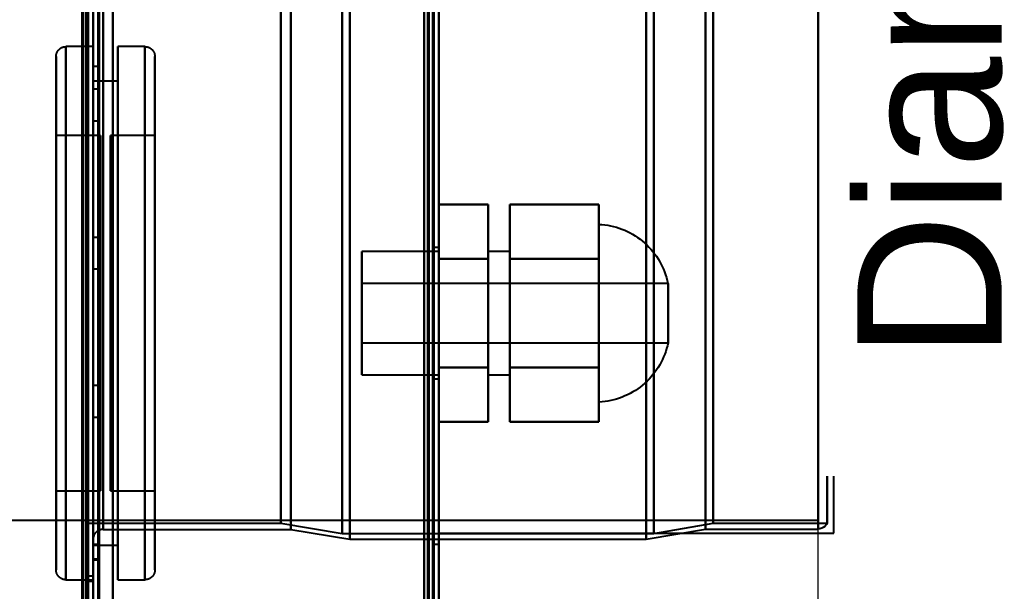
# Model space of a CAD drawing. Header units: millimetres. Extents: x -1352 to 2139, y -120 to 936.
# Tile 56 of 68: x 493 to 592, y 532 to 590. Entities that reach past the tile are written whole.
import ezdxf

# ---------------------------------------------------------------- set-up
doc = ezdxf.new("R2010")
doc.units = ezdxf.units.MM
doc.layers.add('A-GENM', color=13, linetype='Continuous', lineweight=40)
doc.layers.add('G-IMPT', color=8, linetype='Continuous', lineweight=40)
doc.styles.add('Arial_1', font='arial.ttf', dxfattribs={"height": 14.6304})

# ---------------------------------------------------------------- blocks, each defined once
blk = doc.blocks.new('NEXA 400 CALQUES_dwg-748074-Avant')
at = {"layer": 'G-IMPT'}
for p, q in [((535, 128.972), (535, 862.772)), ((499.5, 129.472), (499.5, 827.272)), ((500, 827.272), (500, 129.472)), ((500, 525.872), (500, 750.872)), ((500, 525.872), (500, 750.872)), ((500, 537.372), (500, 739.372)), ((499.3, 538.998), (499.3, 737.746)), ((499.3, 538.998), (499.3, 737.746)), ((501, 738.372), (501, 538.372)), ((535, 271.672), (535, 670.072)), ((499.3, 638.372), (499.3, 538.998)), ((499.3, 638.372), (499.3, 538.998)), ((499.3, 638.372), (499.3, 525.872)), ((499.3, 525.872), (499.3, 638.372)), ((500, 537.372), (500, 638.372)), ((500, 536.872), (500, 638.372)), ((500, 638.372), (500, 537.372)), ((500, 638.372), (500, 536.872)), ((500, 638.372), (500, 525.872)), ((500.5, 536.872), (500.5, 638.372)), ((500.5, 638.372), (500.5, 536.872)), ((501, 538.372), (501, 638.372)), ((501, 638.372), (501, 538.372)), ((518.99, 638.372), (518.99, 538.998)), ((518.99, 538.998), (518.99, 638.372)), ((520, 538.372), (520, 638.372)), ((520, 638.372), (520, 538.372)), ((525.198, 638.372), (525.198, 537.964)), ((525.198, 537.964), (525.198, 638.372)), ((526, 537.372), (526, 638.372)), ((526, 638.372), (526, 537.372)), ((534.5, 536.872), (534.5, 638.372)), ((534.5, 638.372), (534.5, 536.872)), ((535, 536.872), (535, 638.372)), ((535, 638.372), (535, 536.872)), ((556, 537.372), (556, 638.372)), ((556, 638.372), (556, 537.372)), ((556.773, 638.372), (556.773, 537.964)), ((556.773, 537.964), (556.773, 638.372)), ((562, 538.407), (562, 638.372)), ((562, 638.372), (562, 538.407)), ((562.773, 638.372), (562.773, 538.998)), ((562.773, 538.998), (562.773, 638.372)), ((573.387, 638.372), (573.387, 539.312)), ((573.387, 638.372), (573.387, 538.407)), ((573.387, 538.407), (573.387, 638.372)), ((574.3, 638.372), (574.3, 538.998)), ((574.3, 538.998), (574.3, 638.372)), ((500, 587.272), (497.25, 587.272)), ((497.25, 587.272), (497.25, 533.272)), ((497.25, 587.272), (497.25, 533.272)), ((497.25, 560.272), (497.25, 587.272)), ((497.25, 560.272), (497.25, 587.272)), ((500, 587.272), (500, 560.272)), ((500, 533.272), (500, 587.272)), ((500, 533.272), (500, 587.272)), ((505.25, 587.272), (502.5, 587.272)), ((502.5, 560.272), (502.5, 587.272)), ((502.5, 587.272), (502.5, 560.272)), ((505.25, 560.272), (505.25, 587.272)), ((505.25, 533.272), (505.25, 587.272)), ((505.25, 587.272), (505.25, 560.272)), ((496.25, 586.272), (496.25, 560.272)), ((496.25, 560.272), (496.25, 586.272)), ((496.25, 534.272), (496.25, 586.272)), ((506.25, 560.272), (506.25, 586.272)), ((506.25, 586.272), (506.25, 560.272)), ((506.25, 586.272), (506.25, 534.272)), ((500.5, 585.272), (500, 585.272)), ((500, 560.272), (500, 585.272)), ((500, 585.272), (500, 560.272)), ((500.5, 560.272), (500.5, 585.272)), ((500.5, 585.272), (500.5, 560.272)), ((502.5, 583.772), (500, 583.772)), ((500, 560.272), (500, 583.772)), ((500, 583.772), (500, 560.272)), ((502.5, 560.272), (502.5, 583.772)), ((502.5, 583.772), (502.5, 560.272)), ((500.5, 582.952), (500, 582.952)), ((500, 582.952), (500, 581.352)), ((500, 581.352), (500, 582.952)), ((500.5, 581.352), (500.5, 582.952)), ((500.5, 582.952), (500.5, 581.352)), ((500, 581.352), (500, 579.752)), ((500, 579.752), (500, 581.352)), ((500.5, 579.752), (500.5, 581.352)), ((500.5, 581.352), (500.5, 579.752)), ((500, 579.752), (500.5, 579.752)), ((500.75, 578.272), (496.25, 578.272)), ((496.25, 578.272), (496.25, 560.272)), ((496.25, 560.272), (496.25, 578.272)), ((500.75, 578.272), (500.75, 560.272)), ((500.75, 560.272), (500.75, 578.272)), ((506.25, 578.272), (501.75, 578.272)), ((501.75, 542.272), (501.75, 578.272)), ((501.75, 542.272), (501.75, 578.272)), ((501.75, 578.272), (501.75, 560.272)), ((506.25, 560.272), (506.25, 578.272)), ((506.25, 578.272), (506.25, 542.272)), ((506.25, 578.272), (506.25, 542.272)), ((551.2, 551.272), (551.2, 569.272)), ((551.2, 560.272), (551.2, 569.272)), ((551.2, 569.272), (551.2, 560.272)), ((500.5, 567.952), (500, 567.952)), ((500, 567.952), (500, 566.352)), ((500, 566.352), (500, 567.952)), ((500.5, 566.352), (500.5, 567.952)), ((500.5, 567.952), (500.5, 566.352)), ((500, 566.352), (500, 564.752)), ((500, 564.752), (500, 566.352)), ((500.5, 564.752), (500.5, 566.352)), ((500.5, 566.352), (500.5, 564.752)), ((535, 566.522), (527.2, 566.522)), ((527.2, 566.522), (527.2, 554.022)), ((527.2, 566.522), (527.2, 554.022)), ((527.2, 560.272), (527.2, 566.522)), ((535, 566.922), (534.5, 566.922)), ((534.5, 566.922), (534.5, 560.272)), ((534.5, 560.272), (534.5, 566.922)), ((535, 566.922), (535, 560.272)), ((535, 560.272), (535, 566.922)), ((535, 566.522), (535, 560.272)), ((535, 554.022), (535, 566.522)), ((535, 554.022), (535, 566.522)), ((542.2, 566.522), (540, 566.522)), ((540, 560.272), (540, 566.522)), ((540, 566.522), (540, 560.272)), ((542.2, 560.272), (542.2, 566.522)), ((542.2, 566.522), (542.2, 560.272)), ((500, 564.752), (500.5, 564.752)), ((558.2, 563.272), (527.2, 563.272)), ((527.2, 563.272), (527.2, 560.272)), ((527.2, 560.272), (527.2, 563.272)), ((558.2, 560.272), (558.2, 563.272)), ((558.2, 563.272), (558.2, 557.272)), ((558.2, 563.272), (558.2, 560.272)), ((496.25, 560.272), (496.25, 542.272)), ((496.25, 560.272), (496.25, 534.272)), ((496.25, 542.272), (496.25, 560.272)), ((496.25, 534.272), (496.25, 560.272)), ((497.25, 533.272), (497.25, 560.272)), ((500, 536.772), (500, 560.272)), ((500, 535.272), (500, 560.272)), ((500, 560.272), (500, 536.772)), ((500, 560.272), (500, 535.272)), ((500, 560.272), (500, 533.272)), ((500, 560.272), (500, 533.272)), ((500.5, 535.272), (500.5, 560.272)), ((500.5, 560.272), (500.5, 535.272)), ((500.75, 560.272), (500.75, 542.272)), ((500.75, 542.272), (500.75, 560.272)), ((501.75, 560.272), (501.75, 542.272)), ((501.75, 560.272), (501.75, 542.272)), ((502.5, 533.272), (502.5, 560.272)), ((502.5, 560.272), (502.5, 533.272)), ((502.5, 536.772), (502.5, 560.272)), ((502.5, 560.272), (502.5, 536.772)), ((505.25, 533.272), (505.25, 560.272)), ((505.25, 560.272), (505.25, 533.272)), ((506.25, 542.272), (506.25, 560.272)), ((506.25, 542.272), (506.25, 560.272)), ((506.25, 534.272), (506.25, 560.272)), ((506.25, 560.272), (506.25, 534.272)), ((527.2, 560.272), (527.2, 557.272)), ((527.2, 557.272), (527.2, 560.272)), ((527.2, 554.022), (527.2, 560.272)), ((527.2, 554.022), (527.2, 560.272)), ((534.5, 560.272), (534.5, 553.622)), ((534.5, 553.622), (534.5, 560.272)), ((535, 560.272), (535, 554.022)), ((535, 560.272), (535, 554.022)), ((535, 560.272), (535, 553.622)), ((535, 553.622), (535, 560.272)), ((540, 554.022), (540, 560.272)), ((540, 560.272), (540, 554.022)), ((542.2, 554.022), (542.2, 560.272)), ((542.2, 560.272), (542.2, 554.022)), ((551.2, 551.272), (551.2, 560.272)), ((551.2, 560.272), (551.2, 551.272)), ((558.2, 557.272), (558.2, 560.272)), ((558.2, 560.272), (558.2, 557.272)), ((527.2, 557.272), (558.2, 557.272)), ((527.2, 554.022), (535, 554.022)), ((534.5, 553.622), (535, 553.622)), ((540, 554.022), (542.2, 554.022)), ((500.5, 552.952), (500, 552.952)), ((500, 552.952), (500, 551.352)), ((500, 551.352), (500, 552.952)), ((500.5, 551.352), (500.5, 552.952)), ((500.5, 552.952), (500.5, 551.352)), ((500, 551.352), (500, 549.752)), ((500, 549.752), (500, 551.352)), ((500.5, 549.752), (500.5, 551.352)), ((500.5, 551.352), (500.5, 549.752)), ((500, 549.752), (500.5, 549.752)), ((496.25, 542.272), (500.75, 542.272)), ((501.75, 542.272), (506.25, 542.272)), ((-573.387, 539.312), (573.387, 539.312)), ((499.3, 538.998), (518.99, 538.998)), ((501, 538.372), (520, 538.372)), ((518.99, 538.998), (525.198, 537.964)), ((520, 538.372), (526, 537.372)), ((556, 537.372), (562, 538.407)), ((556.773, 537.964), (562.773, 538.998)), ((562, 538.407), (573.387, 538.407)), ((562.773, 538.998), (574.3, 538.998)), ((525.198, 537.964), (556.773, 537.964)), ((526, 537.372), (556, 537.372)), ((500, 536.872), (500.5, 536.872)), ((500, 536.772), (502.5, 536.772)), ((534.5, 536.872), (535, 536.872)), ((500.5, 535.349), (500, 535.349)), ((500, 535.349), (500, 532.099)), ((500, 535.349), (500, 532.099)), ((500, 528.849), (500, 535.349)), ((500, 528.849), (500, 535.349)), ((500.5, 532.099), (500.5, 535.349)), ((500.5, 535.349), (500.5, 532.099)), ((500, 535.272), (500.5, 535.272)), ((500, 533.622), (499.3, 533.622)), ((499.3, 533.622), (499.3, 533.372)), ((499.3, 533.372), (499.3, 533.622)), ((499.3, 533.372), (499.3, 533.122)), ((499.3, 533.122), (499.3, 533.372)), ((500, 533.622), (500, 533.372)), ((500, 533.372), (500, 533.622)), ((500, 533.372), (500, 533.122)), ((500, 533.122), (500, 533.372)), ((497.25, 533.272), (500, 533.272)), ((499.3, 533.122), (500, 533.122)), ((502.5, 533.272), (505.25, 533.272)), ((500, 532.099), (500, 528.849)), ((500.5, 528.849), (500.5, 532.099))]:
    blk.add_line(p, q, dxfattribs=at)
at = {"layer": 'G-IMPT', "flags": 128}
for points in [[(533.9, 129.472), (533.9, 312.672), (533.9, 495.872), (533.9, 679.072), (533.9, 862.272)], [(533.9, 862.272), (533.9, 679.072), (533.9, 495.872), (533.9, 312.672), (533.9, 129.472)], [(533.9, 129.472), (533.9, 312.672), (533.9, 495.872), (533.9, 679.072), (533.9, 862.272)], [(534, 862.272), (534, 679.072), (534, 495.872), (534, 312.672), (534, 129.472)], [(534, 862.272), (534, 679.072), (534, 495.872), (534, 312.672), (534, 129.472)], [(534, 129.472), (534, 312.672), (534, 495.872), (534, 679.072), (534, 862.272)], [(534.4, 862.772), (534.4, 679.322), (534.4, 495.872), (534.4, 312.422), (534.4, 128.972)], [(534.4, 862.772), (534.4, 679.322), (534.4, 495.872), (534.4, 312.422), (534.4, 128.972)], [(534.4, 128.972), (534.4, 312.422), (534.4, 495.872), (534.4, 679.322), (534.4, 862.772)], [(534.5, 128.972), (534.5, 312.422), (534.5, 495.872), (534.5, 679.322), (534.5, 862.772)], [(534.5, 129.472), (534.5, 312.672), (534.5, 495.872), (534.5, 679.072), (534.5, 862.272)], [(534.5, 862.272), (534.5, 679.072), (534.5, 495.872), (534.5, 312.672), (534.5, 129.472)], [(534.5, 129.472), (534.5, 312.672), (534.5, 495.872), (534.5, 679.072), (534.5, 862.272)], [(534.5, 862.272), (534.5, 679.072), (534.5, 495.872), (534.5, 312.672), (534.5, 129.472)], [(534.5, 129.472), (534.5, 312.672), (534.5, 495.872), (534.5, 679.072), (534.5, 862.272)], [(534.5, 862.272), (534.5, 679.072), (534.5, 495.872), (534.5, 312.672), (534.5, 129.472)], [(535, 128.972), (535, 312.422), (535, 495.872), (535, 679.322), (535, 862.772)], [(535, 862.772), (535, 679.322), (535, 495.872), (535, 312.422), (535, 128.972)], [(499.4, 128.972), (499.4, 303.672), (499.4, 478.372), (499.4, 653.072), (499.4, 827.772)], [(499.4, 827.772), (499.4, 653.072), (499.4, 478.372), (499.4, 303.672), (499.4, 128.972)], [(499.4, 128.972), (499.4, 303.672), (499.4, 478.372), (499.4, 653.072), (499.4, 827.772)], [(499.5, 827.772), (499.5, 653.072), (499.5, 478.372), (499.5, 303.672), (499.5, 128.972)], [(500, 827.772), (500, 653.072), (500, 478.372), (500, 303.672), (500, 128.972)], [(500, 128.972), (500, 303.672), (500, 478.372), (500, 653.072), (500, 827.772)], [(502, 827.772), (502, 653.072), (502, 478.372), (502, 303.672), (502, 128.972)], [(502, 128.972), (502, 303.672), (502, 478.372), (502, 653.072), (502, 827.772)], [(502, 128.972), (502, 303.672), (502, 478.372), (502, 653.072), (502, 827.772)], [(502, 827.772), (502, 653.072), (502, 478.372), (502, 303.672), (502, 128.972)], [(534.4, 128.972), (534.4, 303.672), (534.4, 478.372), (534.4, 653.072), (534.4, 827.772)], [(534.4, 827.772), (534.4, 653.072), (534.4, 478.372), (534.4, 303.672), (534.4, 128.972)], [(534.4, 128.972), (534.4, 303.672), (534.4, 478.372), (534.4, 653.072), (534.4, 827.772)], [(534.5, 827.772), (534.5, 653.072), (534.5, 478.372), (534.5, 303.672), (534.5, 128.972)], [(535, 827.772), (535, 653.072), (535, 478.372), (535, 303.672), (535, 128.972)], [(535, 128.972), (535, 303.672), (535, 478.372), (535, 653.072), (535, 827.772)], [(498.9, 161.372), (498.9, 327.847), (498.9, 494.322), (498.9, 660.797), (498.9, 827.272)], [(498.9, 827.272), (498.9, 660.797), (498.9, 494.322), (498.9, 327.847), (498.9, 161.372)], [(499, 129.372), (499, 303.872), (499, 478.372), (499, 652.872), (499, 827.372)], [(499, 827.372), (499, 652.872), (499, 478.372), (499, 303.872), (499, 129.372)], [(499, 827.272), (499, 652.822), (499, 478.372), (499, 303.922), (499, 129.472)], [(499, 129.472), (499, 303.922), (499, 478.372), (499, 652.822), (499, 827.272)], [(499.5, 827.272), (499.5, 652.822), (499.5, 478.372), (499.5, 303.922), (499.5, 129.472)], [(499.5, 129.472), (499.5, 303.922), (499.5, 478.372), (499.5, 652.822), (499.5, 827.272)], [(499.5, 129.472), (499.5, 303.922), (499.5, 478.372), (499.5, 652.822), (499.5, 827.272)], [(499.5, 827.272), (499.5, 652.822), (499.5, 478.372), (499.5, 303.922), (499.5, 129.472)], [(499.5, 129.472), (499.5, 303.922), (499.5, 478.372), (499.5, 652.822), (499.5, 827.272)], [(499.5, 827.272), (499.5, 652.822), (499.5, 478.372), (499.5, 303.922), (499.5, 129.472)], [(500, 827.272), (500, 652.822), (500, 478.372), (500, 303.922), (500, 129.472)], [(500, 129.472), (500, 303.922), (500, 478.372), (500, 652.822), (500, 827.272)], [(500, 129.472), (500, 303.922), (500, 478.372), (500, 652.822), (500, 827.272)], [(500, 161.372), (500, 327.847), (500, 494.322), (500, 660.797), (500, 827.272)], [(500, 827.272), (500, 652.822), (500, 478.372), (500, 303.922), (500, 129.472)], [(500, 827.272), (500, 660.797), (500, 494.322), (500, 327.847), (500, 161.372)], [(500.5, 129.472), (500.5, 303.922), (500.5, 478.372), (500.5, 652.822), (500.5, 827.272)], [(500.5, 827.272), (500.5, 652.822), (500.5, 478.372), (500.5, 303.922), (500.5, 129.472)], [(500.6, 827.272), (500.6, 652.822), (500.6, 478.372), (500.6, 303.922), (500.6, 129.472)], [(500.6, 827.272), (500.6, 652.822), (500.6, 478.372), (500.6, 303.922), (500.6, 129.472)], [(500.6, 129.472), (500.6, 303.922), (500.6, 478.372), (500.6, 652.822), (500.6, 827.272)], [(500.6, 129.472), (500.6, 303.922), (500.6, 478.372), (500.6, 652.822), (500.6, 827.272)], [(500.6, 129.472), (500.6, 303.922), (500.6, 478.372), (500.6, 652.822), (500.6, 827.272)], [(500.6, 827.272), (500.6, 652.822), (500.6, 478.372), (500.6, 303.922), (500.6, 129.472)], [(502, 827.272), (502, 652.822), (502, 478.372), (502, 303.922), (502, 129.472)], [(502, 129.472), (502, 303.922), (502, 478.372), (502, 652.822), (502, 827.272)], [(502, 129.472), (502, 303.922), (502, 478.372), (502, 652.822), (502, 827.272)], [(502, 827.272), (502, 652.822), (502, 478.372), (502, 303.922), (502, 129.472)], [(533.5, 129.472), (533.5, 303.922), (533.5, 478.372), (533.5, 652.822), (533.5, 827.272)], [(533.5, 827.272), (533.5, 652.822), (533.5, 478.372), (533.5, 303.922), (533.5, 129.472)], [(533.5, 129.472), (533.5, 303.922), (533.5, 478.372), (533.5, 652.822), (533.5, 827.272)], [(533.5, 827.272), (533.5, 652.822), (533.5, 478.372), (533.5, 303.922), (533.5, 129.472)], [(533.5, 271.672), (533.5, 371.272), (533.5, 470.872), (533.5, 570.472), (533.5, 670.072)], [(533.5, 670.072), (533.5, 570.472), (533.5, 470.872), (533.5, 371.272), (533.5, 271.672)], [(533.5, 271.672), (533.5, 371.272), (533.5, 470.872), (533.5, 570.472), (533.5, 670.072)], [(533.5, 670.072), (533.5, 570.472), (533.5, 470.872), (533.5, 371.272), (533.5, 271.672)], [(534.4, 670.072), (534.4, 570.472), (534.4, 470.872), (534.4, 371.272), (534.4, 271.672)], [(534.4, 271.672), (534.4, 371.272), (534.4, 470.872), (534.4, 570.472), (534.4, 670.072)], [(534.4, 670.072), (534.4, 570.472), (534.4, 470.872), (534.4, 371.272), (534.4, 271.672)], [(534.5, 271.672), (534.5, 371.272), (534.5, 470.872), (534.5, 570.472), (534.5, 670.072)], [(535, 670.072), (535, 570.472), (535, 470.872), (535, 371.272), (535, 271.672)], [(535, 271.672), (535, 371.272), (535, 470.872), (535, 570.472), (535, 670.072)], [(535, 670.072), (535, 570.472), (535, 470.872), (535, 371.272), (535, 271.672)], [(535, 271.672), (535, 371.272), (535, 470.872), (535, 570.472), (535, 670.072)], [(496.25, 586.272), (496.251, 586.312), (496.253, 586.352), (496.257, 586.392), (496.263, 586.432), (496.27, 586.471), (496.279, 586.51), (496.289, 586.549), (496.301, 586.587), (496.314, 586.625), (496.329, 586.662), (496.345, 586.698), (496.363, 586.734), (496.382, 586.769), (496.403, 586.803), (496.425, 586.837), (496.448, 586.869), (496.472, 586.901), (496.498, 586.932), (496.525, 586.961), (496.553, 586.99), (496.583, 587.017), (496.613, 587.043), (496.644, 587.068), (496.676, 587.091), (496.71, 587.114), (496.744, 587.135), (496.779, 587.154), (496.814, 587.172), (496.851, 587.189), (496.888, 587.204), (496.925, 587.218), (496.963, 587.23), (497.002, 587.241), (497.041, 587.25), (497.08, 587.258), (497.12, 587.264), (497.159, 587.268), (497.199, 587.271), (497.239, 587.272), (497.25, 587.272)], [(505.25, 587.272), (505.29, 587.272), (505.33, 587.269), (505.37, 587.265), (505.409, 587.26), (505.449, 587.252), (505.488, 587.244), (505.526, 587.233), (505.565, 587.222), (505.602, 587.208), (505.639, 587.193), (505.676, 587.177), (505.712, 587.159), (505.747, 587.14), (505.781, 587.12), (505.815, 587.098), (505.847, 587.074), (505.879, 587.05), (505.909, 587.024), (505.939, 586.997), (505.967, 586.969), (505.995, 586.94), (506.021, 586.909), (506.046, 586.878), (506.069, 586.846), (506.091, 586.813), (506.112, 586.779), (506.132, 586.744), (506.15, 586.708), (506.167, 586.672), (506.182, 586.635), (506.196, 586.597), (506.208, 586.559), (506.219, 586.52), (506.228, 586.482), (506.235, 586.442), (506.241, 586.403), (506.246, 586.363), (506.249, 586.323), (506.25, 586.283), (506.25, 586.272)], [(496.25, 586.272), (496.25, 586.252), (496.25, 586.189), (496.25, 586.085), (496.25, 585.94), (496.25, 585.754), (496.25, 585.527), (496.25, 585.26), (496.25, 584.952), (496.25, 584.606), (496.25, 584.22), (496.25, 583.796), (496.25, 583.334), (496.25, 582.836), (496.25, 582.301), (496.25, 581.731), (496.25, 581.127), (496.25, 580.489), (496.25, 579.819), (496.25, 579.118), (496.25, 578.387), (496.25, 577.626), (496.25, 576.838), (496.25, 576.024), (496.25, 575.184), (496.25, 574.32), (496.25, 573.434), (496.25, 572.527), (496.25, 571.6), (496.25, 570.655), (496.25, 569.694), (496.25, 568.717), (496.25, 567.727), (496.25, 566.725), (496.25, 565.713), (496.25, 564.691), (496.25, 563.663), (496.25, 562.63), (496.25, 561.592), (496.25, 560.553), (496.25, 559.513), (496.25, 558.474), (496.25, 557.439), (496.25, 556.407), (496.25, 555.382), (496.25, 554.365), (496.25, 553.357), (496.25, 552.36), (496.25, 551.376), (496.25, 550.407), (496.25, 549.452), (496.25, 548.516), (496.25, 547.598), (496.25, 546.7), (496.25, 545.824), (496.25, 544.971), (496.25, 544.143), (496.25, 543.34), (496.25, 542.565), (496.25, 541.818), (496.25, 541.1), (496.25, 540.413), (496.25, 539.758), (496.25, 539.136), (496.25, 538.547), (496.25, 537.993), (496.25, 537.475), (496.25, 536.993), (496.25, 536.549), (496.25, 536.142), (496.25, 535.775), (496.25, 535.446), (496.25, 535.157), (496.25, 534.908), (496.25, 534.7), (496.25, 534.532), (496.25, 534.406), (496.25, 534.322), (496.25, 534.278), (496.25, 534.272)], [(496.25, 534.272), (496.25, 534.293), (496.25, 534.355), (496.25, 534.459), (496.25, 534.604), (496.25, 534.791), (496.25, 535.018), (496.25, 535.285), (496.25, 535.592), (496.25, 535.939), (496.25, 536.325), (496.25, 536.749), (496.25, 537.21), (496.25, 537.709), (496.25, 538.244), (496.25, 538.814), (496.25, 539.418), (496.25, 540.055), (496.25, 540.725), (496.25, 541.427), (496.25, 542.158), (496.25, 542.918), (496.25, 543.706), (496.25, 544.521), (496.25, 545.361), (496.25, 546.224), (496.25, 547.111), (496.25, 548.018), (496.25, 548.945), (496.25, 549.889), (496.25, 550.851), (496.25, 551.828), (496.25, 552.818), (496.25, 553.82), (496.25, 554.832), (496.25, 555.853), (496.25, 556.881), (496.25, 557.915), (496.25, 558.952), (496.25, 559.992), (496.25, 561.031), (496.25, 562.07), (496.25, 563.106), (496.25, 564.137), (496.25, 565.162), (496.25, 566.18), (496.25, 567.187), (496.25, 568.184), (496.25, 569.168), (496.25, 570.138), (496.25, 571.092), (496.25, 572.029), (496.25, 572.947), (496.25, 573.845), (496.25, 574.72), (496.25, 575.573), (496.25, 576.402), (496.25, 577.204), (496.25, 577.98), (496.25, 578.727), (496.25, 579.445), (496.25, 580.131), (496.25, 580.787), (496.25, 581.409), (496.25, 581.998), (496.25, 582.551), (496.25, 583.07), (496.25, 583.551), (496.25, 583.996), (496.25, 584.402), (496.25, 584.77), (496.25, 585.099), (496.25, 585.388), (496.25, 585.637), (496.25, 585.845), (496.25, 586.012), (496.25, 586.138), (496.25, 586.223), (496.25, 586.266), (496.25, 586.272)], [(506.25, 534.272), (506.25, 534.293), (506.25, 534.355), (506.25, 534.459), (506.25, 534.604), (506.25, 534.791), (506.25, 535.018), (506.25, 535.285), (506.25, 535.592), (506.25, 535.939), (506.25, 536.325), (506.25, 536.749), (506.25, 537.21), (506.25, 537.709), (506.25, 538.244), (506.25, 538.814), (506.25, 539.418), (506.25, 540.055), (506.25, 540.725), (506.25, 541.427), (506.25, 542.158), (506.25, 542.918), (506.25, 543.706), (506.25, 544.521), (506.25, 545.361), (506.25, 546.224), (506.25, 547.111), (506.25, 548.018), (506.25, 548.945), (506.25, 549.889), (506.25, 550.851), (506.25, 551.828), (506.25, 552.818), (506.25, 553.82), (506.25, 554.832), (506.25, 555.853), (506.25, 556.881), (506.25, 557.915), (506.25, 558.952), (506.25, 559.992), (506.25, 561.031), (506.25, 562.07), (506.25, 563.106), (506.25, 564.137), (506.25, 565.162), (506.25, 566.18), (506.25, 567.187), (506.25, 568.184), (506.25, 569.168), (506.25, 570.138), (506.25, 571.092), (506.25, 572.029), (506.25, 572.947), (506.25, 573.845), (506.25, 574.72), (506.25, 575.573), (506.25, 576.402), (506.25, 577.204), (506.25, 577.98), (506.25, 578.727), (506.25, 579.445), (506.25, 580.131), (506.25, 580.787), (506.25, 581.409), (506.25, 581.998), (506.25, 582.551), (506.25, 583.07), (506.25, 583.551), (506.25, 583.996), (506.25, 584.402), (506.25, 584.77), (506.25, 585.099), (506.25, 585.388), (506.25, 585.637), (506.25, 585.845), (506.25, 586.012), (506.25, 586.138), (506.25, 586.223), (506.25, 586.266), (506.25, 586.272)], [(506.25, 586.272), (506.25, 586.252), (506.25, 586.189), (506.25, 586.085), (506.25, 585.94), (506.25, 585.754), (506.25, 585.527), (506.25, 585.26), (506.25, 584.952), (506.25, 584.606), (506.25, 584.22), (506.25, 583.796), (506.25, 583.334), (506.25, 582.836), (506.25, 582.301), (506.25, 581.731), (506.25, 581.127), (506.25, 580.489), (506.25, 579.819), (506.25, 579.118), (506.25, 578.387), (506.25, 577.626), (506.25, 576.838), (506.25, 576.024), (506.25, 575.184), (506.25, 574.32), (506.25, 573.434), (506.25, 572.527), (506.25, 571.6), (506.25, 570.655), (506.25, 569.694), (506.25, 568.717), (506.25, 567.727), (506.25, 566.725), (506.25, 565.713), (506.25, 564.691), (506.25, 563.663), (506.25, 562.63), (506.25, 561.592), (506.25, 560.553), (506.25, 559.513), (506.25, 558.474), (506.25, 557.439), (506.25, 556.407), (506.25, 555.382), (506.25, 554.365), (506.25, 553.357), (506.25, 552.36), (506.25, 551.376), (506.25, 550.407), (506.25, 549.452), (506.25, 548.516), (506.25, 547.598), (506.25, 546.7), (506.25, 545.824), (506.25, 544.971), (506.25, 544.143), (506.25, 543.34), (506.25, 542.565), (506.25, 541.818), (506.25, 541.1), (506.25, 540.413), (506.25, 539.758), (506.25, 539.136), (506.25, 538.547), (506.25, 537.993), (506.25, 537.475), (506.25, 536.993), (506.25, 536.549), (506.25, 536.142), (506.25, 535.775), (506.25, 535.446), (506.25, 535.157), (506.25, 534.908), (506.25, 534.7), (506.25, 534.532), (506.25, 534.406), (506.25, 534.322), (506.25, 534.278), (506.25, 534.272)], [(535, 565.772), (535, 567.147), (535, 568.522), (535, 569.897), (535, 571.272)], [(535, 571.272), (536.25, 571.272), (537.5, 571.272), (538.75, 571.272), (540, 571.272)], [(540, 571.272), (538.75, 571.272), (537.5, 571.272), (536.25, 571.272), (535, 571.272)], [(535, 571.272), (535, 569.897), (535, 568.522), (535, 567.147), (535, 565.772)], [(535, 565.772), (535, 567.147), (535, 568.522), (535, 569.897), (535, 571.272)], [(535, 571.272), (535, 569.897), (535, 568.522), (535, 567.147), (535, 565.772)], [(540, 565.772), (540, 567.147), (540, 568.522), (540, 569.897), (540, 571.272)], [(540, 571.272), (540, 569.897), (540, 568.522), (540, 567.147), (540, 565.772)], [(540, 571.272), (540, 569.897), (540, 568.522), (540, 567.147), (540, 565.772)], [(540, 565.772), (540, 567.147), (540, 568.522), (540, 569.897), (540, 571.272)], [(542.2, 565.772), (542.2, 567.147), (542.2, 568.522), (542.2, 569.897), (542.2, 571.272)], [(542.2, 571.272), (544.45, 571.272), (546.7, 571.272), (548.95, 571.272), (551.2, 571.272)], [(542.2, 571.272), (542.2, 569.897), (542.2, 568.522), (542.2, 567.147), (542.2, 565.772)], [(551.2, 571.272), (548.95, 571.272), (546.7, 571.272), (544.45, 571.272), (542.2, 571.272)], [(542.2, 565.772), (542.2, 567.147), (542.2, 568.522), (542.2, 569.897), (542.2, 571.272)], [(542.2, 571.272), (542.2, 569.897), (542.2, 568.522), (542.2, 567.147), (542.2, 565.772)], [(551.2, 565.772), (551.2, 567.147), (551.2, 568.522), (551.2, 569.897), (551.2, 571.272)], [(551.2, 571.272), (551.2, 569.897), (551.2, 568.522), (551.2, 567.147), (551.2, 565.772)], [(551.2, 571.272), (551.2, 569.897), (551.2, 568.522), (551.2, 567.147), (551.2, 565.772)], [(551.2, 565.772), (551.2, 567.147), (551.2, 568.522), (551.2, 569.897), (551.2, 571.272)], [(551.2, 569.272), (551.499, 569.252), (551.798, 569.22), (552.094, 569.177), (552.389, 569.121), (552.681, 569.053), (552.971, 568.974), (553.257, 568.884), (553.539, 568.782), (553.817, 568.669), (554.09, 568.545), (554.358, 568.41), (554.62, 568.264), (554.876, 568.108), (555.126, 567.942), (555.369, 567.766), (555.605, 567.581), (555.833, 567.386), (556.053, 567.182), (556.265, 566.97), (556.468, 566.749), (556.662, 566.52), (556.847, 566.284), (557.022, 566.041), (557.188, 565.79), (557.343, 565.534), (557.488, 565.271), (557.622, 565.003), (557.746, 564.729), (557.858, 564.451), (557.959, 564.169), (558.049, 563.883), (558.128, 563.593), (558.194, 563.301), (558.2, 563.272)], [(535, 554.772), (535, 557.522), (535, 560.272), (535, 563.022), (535, 565.772)], [(535, 565.772), (536.25, 565.772), (537.5, 565.772), (538.75, 565.772), (540, 565.772)], [(540, 565.772), (538.75, 565.772), (537.5, 565.772), (536.25, 565.772), (535, 565.772)], [(535, 565.772), (536.25, 565.772), (537.5, 565.772), (538.75, 565.772), (540, 565.772)], [(540, 565.772), (538.75, 565.772), (537.5, 565.772), (536.25, 565.772), (535, 565.772)], [(535, 565.772), (535, 563.022), (535, 560.272), (535, 557.522), (535, 554.772)], [(535, 554.772), (535, 557.522), (535, 560.272), (535, 563.022), (535, 565.772)], [(535, 565.772), (535, 563.022), (535, 560.272), (535, 557.522), (535, 554.772)], [(540, 554.772), (540, 557.522), (540, 560.272), (540, 563.022), (540, 565.772)], [(540, 565.772), (540, 563.022), (540, 560.272), (540, 557.522), (540, 554.772)], [(540, 565.772), (540, 563.022), (540, 560.272), (540, 557.522), (540, 554.772)], [(540, 554.772), (540, 557.522), (540, 560.272), (540, 563.022), (540, 565.772)], [(542.2, 554.772), (542.2, 557.522), (542.2, 560.272), (542.2, 563.022), (542.2, 565.772)], [(542.2, 565.772), (544.45, 565.772), (546.7, 565.772), (548.95, 565.772), (551.2, 565.772)], [(551.2, 565.772), (548.95, 565.772), (546.7, 565.772), (544.45, 565.772), (542.2, 565.772)], [(542.2, 565.772), (544.45, 565.772), (546.7, 565.772), (548.95, 565.772), (551.2, 565.772)], [(551.2, 565.772), (548.95, 565.772), (546.7, 565.772), (544.45, 565.772), (542.2, 565.772)], [(542.2, 565.772), (542.2, 563.022), (542.2, 560.272), (542.2, 557.522), (542.2, 554.772)], [(542.2, 554.772), (542.2, 557.522), (542.2, 560.272), (542.2, 563.022), (542.2, 565.772)], [(542.2, 565.772), (542.2, 563.022), (542.2, 560.272), (542.2, 557.522), (542.2, 554.772)], [(551.2, 554.772), (551.2, 557.522), (551.2, 560.272), (551.2, 563.022), (551.2, 565.772)], [(551.2, 565.772), (551.2, 563.022), (551.2, 560.272), (551.2, 557.522), (551.2, 554.772)], [(551.2, 565.772), (551.2, 563.022), (551.2, 560.272), (551.2, 557.522), (551.2, 554.772)], [(551.2, 554.772), (551.2, 557.522), (551.2, 560.272), (551.2, 563.022), (551.2, 565.772)], [(558.2, 557.272), (558.134, 556.98), (558.057, 556.69), (557.969, 556.403), (557.868, 556.12), (557.757, 555.842), (557.635, 555.568), (557.501, 555.299), (557.358, 555.036), (557.203, 554.779), (557.039, 554.528), (556.864, 554.284), (556.681, 554.047), (556.487, 553.817), (556.285, 553.596), (556.074, 553.383), (555.854, 553.178), (555.627, 552.982), (555.392, 552.796), (555.15, 552.619), (554.901, 552.452), (554.645, 552.295), (554.383, 552.149), (554.116, 552.013), (553.843, 551.887), (553.566, 551.773), (553.284, 551.67), (552.998, 551.578), (552.709, 551.498), (552.417, 551.43), (552.123, 551.373), (551.826, 551.328), (551.528, 551.295), (551.229, 551.274), (551.2, 551.272)], [(535, 549.272), (535, 550.647), (535, 552.022), (535, 553.397), (535, 554.772)], [(535, 554.772), (536.25, 554.772), (537.5, 554.772), (538.75, 554.772), (540, 554.772)], [(540, 554.772), (538.75, 554.772), (537.5, 554.772), (536.25, 554.772), (535, 554.772)], [(535, 554.772), (536.25, 554.772), (537.5, 554.772), (538.75, 554.772), (540, 554.772)], [(540, 554.772), (538.75, 554.772), (537.5, 554.772), (536.25, 554.772), (535, 554.772)], [(535, 554.772), (535, 553.397), (535, 552.022), (535, 550.647), (535, 549.272)], [(535, 549.272), (535, 550.647), (535, 552.022), (535, 553.397), (535, 554.772)], [(535, 554.772), (535, 553.397), (535, 552.022), (535, 550.647), (535, 549.272)], [(540, 554.772), (540, 553.397), (540, 552.022), (540, 550.647), (540, 549.272)], [(540, 549.272), (540, 550.647), (540, 552.022), (540, 553.397), (540, 554.772)], [(540, 554.772), (540, 553.397), (540, 552.022), (540, 550.647), (540, 549.272)], [(540, 549.272), (540, 550.647), (540, 552.022), (540, 553.397), (540, 554.772)], [(542.2, 554.772), (542.2, 553.397), (542.2, 552.022), (542.2, 550.647), (542.2, 549.272)], [(551.2, 554.772), (548.95, 554.772), (546.7, 554.772), (544.45, 554.772), (542.2, 554.772)], [(542.2, 549.272), (542.2, 550.647), (542.2, 552.022), (542.2, 553.397), (542.2, 554.772)], [(542.2, 554.772), (544.45, 554.772), (546.7, 554.772), (548.95, 554.772), (551.2, 554.772)], [(551.2, 554.772), (548.95, 554.772), (546.7, 554.772), (544.45, 554.772), (542.2, 554.772)], [(542.2, 554.772), (544.45, 554.772), (546.7, 554.772), (548.95, 554.772), (551.2, 554.772)], [(542.2, 554.772), (542.2, 553.397), (542.2, 552.022), (542.2, 550.647), (542.2, 549.272)], [(542.2, 549.272), (542.2, 550.647), (542.2, 552.022), (542.2, 553.397), (542.2, 554.772)], [(551.2, 554.772), (551.2, 553.397), (551.2, 552.022), (551.2, 550.647), (551.2, 549.272)], [(551.2, 549.272), (551.2, 550.647), (551.2, 552.022), (551.2, 553.397), (551.2, 554.772)], [(551.2, 549.272), (551.2, 550.647), (551.2, 552.022), (551.2, 553.397), (551.2, 554.772)], [(551.2, 554.772), (551.2, 553.397), (551.2, 552.022), (551.2, 550.647), (551.2, 549.272)], [(540, 549.272), (538.75, 549.272), (537.5, 549.272), (536.25, 549.272), (535, 549.272)], [(535, 549.272), (536.25, 549.272), (537.5, 549.272), (538.75, 549.272), (540, 549.272)], [(542.2, 549.272), (544.45, 549.272), (546.7, 549.272), (548.95, 549.272), (551.2, 549.272)], [(551.2, 549.272), (548.95, 549.272), (546.7, 549.272), (544.45, 549.272), (542.2, 549.272)], [(501, 538.372), (500.96, 538.372), (500.92, 538.369), (500.88, 538.365), (500.841, 538.36), (500.801, 538.352), (500.762, 538.344), (500.724, 538.333), (500.685, 538.322), (500.648, 538.308), (500.611, 538.293), (500.574, 538.277), (500.538, 538.259), (500.503, 538.24), (500.469, 538.22), (500.435, 538.198), (500.403, 538.174), (500.371, 538.15), (500.341, 538.124), (500.311, 538.097), (500.283, 538.069), (500.255, 538.04), (500.229, 538.009), (500.204, 537.978), (500.181, 537.946), (500.159, 537.913), (500.138, 537.879), (500.118, 537.844), (500.1, 537.808), (500.083, 537.772), (500.068, 537.735), (500.054, 537.697), (500.042, 537.659), (500.031, 537.62), (500.022, 537.582), (500.015, 537.542), (500.009, 537.503), (500.004, 537.463), (500.001, 537.423), (500, 537.383), (500, 537.372)], [(574.3, 538.998), (574.231, 538.87), (574.062, 538.669), (573.903, 538.55), (573.774, 538.485), (573.569, 538.424), (573.387, 538.407)], [(497.25, 533.272), (497.21, 533.273), (497.17, 533.276), (497.13, 533.279), (497.091, 533.285), (497.051, 533.292), (497.012, 533.301), (496.974, 533.311), (496.935, 533.323), (496.898, 533.336), (496.861, 533.351), (496.824, 533.368), (496.788, 533.385), (496.753, 533.404), (496.719, 533.425), (496.685, 533.447), (496.653, 533.47), (496.621, 533.495), (496.591, 533.52), (496.561, 533.547), (496.533, 533.576), (496.505, 533.605), (496.479, 533.635), (496.454, 533.666), (496.431, 533.699), (496.409, 533.732), (496.388, 533.766), (496.368, 533.801), (496.35, 533.837), (496.333, 533.873), (496.318, 533.91), (496.304, 533.948), (496.292, 533.986), (496.281, 534.024), (496.272, 534.063), (496.265, 534.102), (496.259, 534.142), (496.254, 534.182), (496.251, 534.222), (496.25, 534.262), (496.25, 534.272)], [(506.25, 534.272), (506.249, 534.232), (506.247, 534.192), (506.243, 534.153), (506.237, 534.113), (506.23, 534.074), (506.221, 534.035), (506.211, 533.996), (506.199, 533.958), (506.186, 533.92), (506.171, 533.883), (506.155, 533.846), (506.137, 533.811), (506.118, 533.775), (506.097, 533.741), (506.075, 533.708), (506.052, 533.675), (506.028, 533.644), (506.002, 533.613), (505.975, 533.583), (505.947, 533.555), (505.917, 533.528), (505.887, 533.502), (505.856, 533.477), (505.824, 533.453), (505.79, 533.431), (505.756, 533.41), (505.721, 533.39), (505.686, 533.372), (505.649, 533.356), (505.612, 533.34), (505.575, 533.327), (505.537, 533.314), (505.498, 533.304), (505.459, 533.294), (505.42, 533.287), (505.38, 533.281), (505.341, 533.276), (505.301, 533.274), (505.261, 533.272), (505.25, 533.272)]]:
    blk.add_lwpolyline(points, dxfattribs=at)
blk = doc.blocks.new('Maintenance r21 - Maintenance r21-748144-Avant')
at = {"layer": 'A-GENM'}
for p, q in [((535, 0), (535, 862.872)), ((535, 862.872), (535, 0))]:
    blk.add_line(p, q, dxfattribs=at)
blk = doc.blocks.new('Souche connecteur circulaire R23 - Souche connecteur circulaire R23-748176-Avant')
at = {"layer": 'A-GENM'}
for p, q in [((535, 638), (535, 538)), ((575, 538), (575, 638)), ((535, 538), (575, 538))]:
    blk.add_line(p, q, dxfattribs=at)

msp = doc.modelspace()

# ---------------------------------------------------------------- linework, layer by layer
at = {"color": 1, "lineweight": 30}
for p, q in [((573.387, 738.372), (573.387, 538.372)), ((573.387, 525.437), (573.387, 551.308))]:
    msp.add_line(p, q, dxfattribs=at)
at = {"color": 94, "lineweight": 30}
msp.add_line((573.387, 538.372), (573.387, 738.372), dxfattribs=at)

# ---------------------------------------------------------------- block references
at = {"layer": 'A-GENM'}
for name in ['Maintenance r21 - Maintenance r21-748144-Avant', 'Souche connecteur circulaire R23 - Souche connecteur circulaire R23-748176-Avant']:
    msp.add_blockref(name, (0, 0), dxfattribs=at)
at = {"layer": 'G-IMPT'}
msp.add_blockref('NEXA 400 CALQUES_dwg-748074-Avant', (0, 0), dxfattribs=at)

# ---------------------------------------------------------------- next in the draw order: texts
at = {"color": 5, "lineweight": 30, "insert": (577.358, 597.037), "char_height": 14.6304, "width": 99.20583, "attachment_point": 2, "rotation": 90, "line_spacing_factor": 0.941778, "style": 'Arial_1', "bg_fill": 3, "box_fill_scale": 1.25, "bg_fill_color": 9, "bg_fill_true_color": 13158600, "bg_fill_transparency": 0}
msp.add_mtext('Diamètre', dxfattribs=at)

doc.saveas('drawing.dxf')
